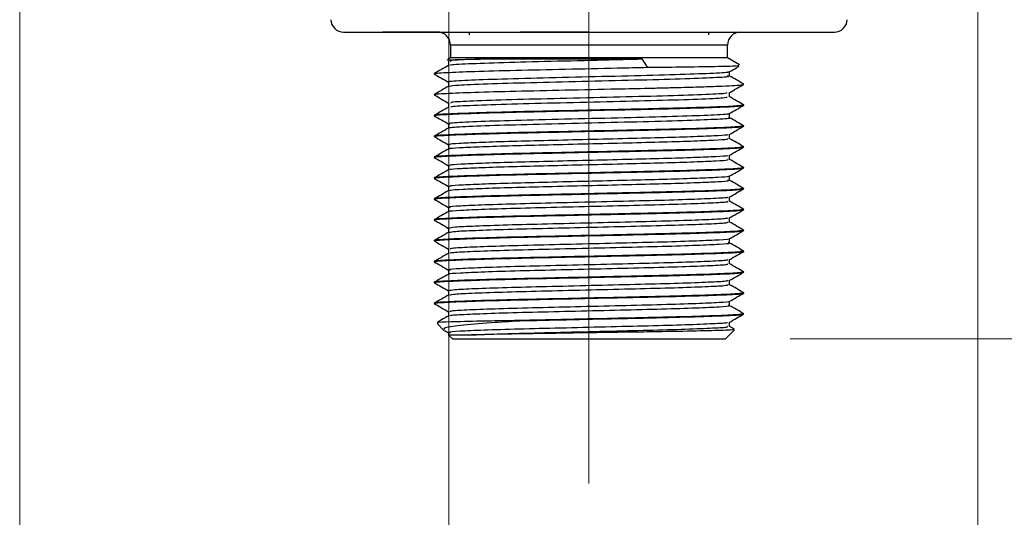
# Model space of a CAD drawing. Header units: millimetres. Extents: x 15 to 415, y 5 to 292.
# Tile 7 of 45: x 189.36 to 204.64, y 73.7 to 81.42. Entities that reach past the tile are written whole.
import ezdxf

# ---------------------------------------------------------------- set-up
doc = ezdxf.new("R2010")
doc.units = ezdxf.units.MM
doc.linetypes.add('CENTERX2', pattern=[20.32, 12.7, -2.54, 2.54, -2.54])
doc.styles.add('SLDTEXTSTYLE0', font='TXT', dxfattribs={"width": 0.75})
doc.dimstyles.new('SLDDIMSTYLE1', dxfattribs={"dimtxt": 3.527778, "dimasz": 3.302, "dimexe": 0, "dimexo": 0.0625, "dimgap": 0.881944, "dimtad": 1, "dimdec": 1, "dimlfac": 2.5, "dimrnd": 1e-09, "dimzin": 12, "dimdsep": 46, "dimtxsty": 'SLDTEXTSTYLE0', "dimsah": 1, "dimcen": 0.09, "dimadec": 0, "dimazin": 3, "dimtfac": 1, "dimtdec": 1, "dimtmove": 0, "dimatfit": 0, "dimfxl": 1, "dimfrac": 2, "dimtolj": 1, "dimtzin": 12, "dimarcsym": 0})
doc.dimstyles.new('SLDDIMSTYLE2', dxfattribs={"dimtxt": 3.527778, "dimasz": 3.302, "dimexe": 0, "dimexo": 0.0625, "dimgap": 0.881944, "dimtad": 1, "dimdec": 1, "dimlfac": 2.5, "dimrnd": 1e-09, "dimzin": 12, "dimdsep": 46, "dimtxsty": 'SLDTEXTSTYLE0', "dimsah": 1, "dimcen": 0.09, "dimadec": 0, "dimazin": 3, "dimtfac": 1, "dimtdec": 1, "dimtofl": 0, "dimtmove": 0, "dimatfit": 3, "dimfxl": 1, "dimfrac": 2, "dimtolj": 1, "dimtzin": 12, "dimarcsym": 0})
doc.dimstyles.new('SLDDIMSTYLE4', dxfattribs={"dimtxt": 3.527778, "dimasz": 3.302, "dimexe": 0, "dimexo": 0.0625, "dimgap": 0.881944, "dimtad": 1, "dimlfac": 2.5, "dimrnd": 1e-09, "dimzin": 4, "dimdsep": 46, "dimtxsty": 'SLDTEXTSTYLE0', "dimsah": 1, "dimcen": 0.09, "dimadec": 0, "dimazin": 1, "dimtfac": 1, "dimtofl": 0, "dimtmove": 0, "dimatfit": 3, "dimfxl": 1, "dimfrac": 2, "dimtolj": 1, "dimtzin": 12, "dimarcsym": 0})

# ---------------------------------------------------------------- blocks, each defined once
blk = doc.blocks.new('_D_1')
at = {"color": 7, "linetype": 'Continuous', "lineweight": 0}
for p, q in [((204.231, 94.788), (204.231, 65.399)), ((198.198, 73.219), (198.198, 65.399)), ((198.198, 66.399), (191.848, 66.399)), ((198.198, 66.399), (204.231, 66.399)), ((204.231, 66.399), (218.22, 66.399))]:
    blk.add_line(p, q, dxfattribs=at)
at = {"color": 7, "linetype": 'Continuous', "lineweight": 18}
for points in [[(198.198, 66.399), (194.896, 66.907), (194.896, 65.891)], [(204.231, 66.399), (207.533, 65.891), (207.533, 66.907)]]:
    blk.add_solid(points, dxfattribs=at)
at = {"color": 7, "linetype": 'Continuous', "lineweight": 18, "insert": (209.097, 70.947), "char_height": 3.5278, "attachment_point": 1, "style": 'SLDTEXTSTYLE0'}
blk.add_mtext('15.1', dxfattribs=at)
blk = doc.blocks.new('_D_2')
at = {"color": 7, "linetype": 'Continuous', "lineweight": 0}
for p, q in [((204.231, 94.788), (204.231, 56.288)), ((196.025, 87.988), (196.025, 56.288)), ((196.025, 57.288), (189.675, 57.288)), ((196.025, 57.288), (204.231, 57.288)), ((204.231, 57.288), (218.22, 57.288))]:
    blk.add_line(p, q, dxfattribs=at)
at = {"color": 7, "linetype": 'Continuous', "lineweight": 18}
for points in [[(196.025, 57.288), (192.723, 57.796), (192.723, 56.78)], [(204.231, 57.288), (207.533, 56.78), (207.533, 57.796)]]:
    blk.add_solid(points, dxfattribs=at)
at = {"color": 7, "linetype": 'Continuous', "lineweight": 18, "insert": (209.097, 61.835), "char_height": 3.5278, "attachment_point": 1, "style": 'SLDTEXTSTYLE0'}
blk.add_mtext('20.5', dxfattribs=at)
blk = doc.blocks.new('_D_3')
at = {"color": 7, "linetype": 'Continuous', "lineweight": 0}
for p, q in [((189.365, 94.788), (189.365, 47.399)), ((204.231, 94.788), (204.231, 47.399)), ((189.365, 48.399), (204.231, 48.399)), ((204.231, 48.399), (218.22, 48.399))]:
    blk.add_line(p, q, dxfattribs=at)
at = {"color": 7, "linetype": 'Continuous', "lineweight": 18}
for points in [[(189.365, 48.399), (192.667, 47.891), (192.667, 48.907)], [(204.231, 48.399), (200.929, 48.907), (200.929, 47.891)]]:
    blk.add_solid(points, dxfattribs=at)
at = {"color": 7, "linetype": 'Continuous', "lineweight": 18, "insert": (209.097, 52.947), "char_height": 3.5278, "attachment_point": 1, "style": 'SLDTEXTSTYLE0'}
blk.add_mtext('37.2', dxfattribs=at)
blk = doc.blocks.new('_D_7')
at = {"color": 7, "linetype": 'Continuous', "lineweight": 0}
for p, q in [((228.043, 90.788), (228.043, 106.558)), ((198.825, 90.788), (229.043, 90.788)), ((228.043, 76.468), (228.043, 90.788)), ((201.318, 76.468), (229.043, 76.468))]:
    blk.add_line(p, q, dxfattribs=at)
at = {"color": 7, "linetype": 'Continuous', "lineweight": 18}
for points in [[(228.043, 90.788), (227.535, 87.486), (228.551, 87.486)], [(228.043, 76.468), (228.551, 79.77), (227.535, 79.77)]]:
    blk.add_solid(points, dxfattribs=at)
at = {"color": 7, "linetype": 'Continuous', "lineweight": 18, "insert": (223.495, 94.828), "char_height": 3.5278, "attachment_point": 1, "rotation": 90, "style": 'SLDTEXTSTYLE0'}
blk.add_mtext('35.80', dxfattribs=at)

msp = doc.modelspace()

# ---------------------------------------------------------------- linework, layer by layer
at = {"color": 7, "linetype": 'CENTERX2', "lineweight": 18}
msp.add_line((198.197953, 74.219343), (198.197953, 83.028263), dxfattribs=at)
at = {"color": 7, "linetype": 'Continuous', "lineweight": 25}
for p, q in [((195.883028, 81.228262), (194.997953, 81.228262)), ((196.337953, 81.228262), (196.337953, 81.188263)), ((198.197953, 81.228262), (197.130341, 81.228262)), ((198.197953, 81.228262), (202.004815, 81.228262)), ((200.057953, 81.188263), (200.057953, 81.228262)), ((196.047953, 81.028263), (196.047953, 80.828263)), ((200.347953, 80.828263), (200.347953, 81.028263)), ((196.047953, 80.828263), (196.006036, 80.804062)), ((200.347953, 80.828263), (196.047953, 80.828263)), ((200.531398, 80.72235), (200.347953, 80.828263)), ((196.019656, 80.774956), (196.019656, 80.712104)), ((196.067283, 80.786255), (196.046485, 80.786858)), ((196.557347, 80.811925), (199.018453, 80.811925)), ((199.018453, 80.811925), (199.102833, 80.682647)), ((199.103338, 80.681926), (199.118485, 80.682094)), ((200.376249, 80.549032), (200.376249, 80.611944)), ((196.019656, 80.450946), (196.019656, 80.388104)), ((200.601416, 80.419012), (200.592259, 80.421032)), ((200.376249, 80.225034), (200.376249, 80.287932)), ((196.019655, 80.126973), (196.019655, 80.064103)), ((200.597953, 80.09304), (200.597953, 80.097034)), ((195.797953, 79.935034), (195.797953, 79.93104)), ((200.37625, 79.90099), (200.37625, 79.963923)), ((196.019655, 79.803012), (196.019655, 79.740103)), ((200.597953, 79.76904), (200.597953, 79.773034)), ((195.797953, 79.611034), (195.797953, 79.60704)), ((200.376249, 79.576948), (200.376249, 79.639908)), ((196.019656, 79.479037), (196.019656, 79.416104)), ((200.597953, 79.44504), (200.597953, 79.449034)), ((195.797953, 79.287034), (195.797953, 79.28304)), ((200.376249, 79.252952), (200.376249, 79.315885)), ((196.019656, 79.155025), (196.019656, 79.092103)), ((200.37625, 78.928985), (200.37625, 78.991881)), ((200.597953, 79.12104), (200.597953, 79.125034)), ((195.797953, 78.963034), (195.797953, 78.95904)), ((196.019655, 78.830972), (196.019655, 78.768103)), ((200.597953, 78.79704), (200.597953, 78.801034)), ((195.797953, 78.639034), (195.797953, 78.63504)), ((200.37625, 78.605022), (200.37625, 78.667888)), ((196.019656, 78.506945), (196.019656, 78.444104)), ((200.597953, 78.47304), (200.597953, 78.477034)), ((195.797953, 78.315034), (195.797953, 78.31104)), ((200.376249, 78.281038), (200.376249, 78.343929)), ((196.019655, 78.18296), (196.019655, 78.120104)), ((200.597953, 78.14904), (200.597953, 78.153034)), ((195.797953, 77.991034), (195.797953, 77.98704)), ((200.37625, 77.957013), (200.37625, 78.019922)), ((196.019655, 77.858997), (196.019655, 77.796103)), ((200.597953, 77.82504), (200.597953, 77.829034)), ((195.797953, 77.667034), (195.797953, 77.66304)), ((200.37625, 77.632959), (200.37625, 77.69594)), ((196.019656, 77.53503), (196.019656, 77.472104)), ((200.597953, 77.50104), (200.597953, 77.505034)), ((195.797953, 77.343034), (195.797953, 77.33904)), ((200.376249, 77.308945), (200.376249, 77.371927)), ((196.019656, 77.211036), (196.019656, 77.148104)), ((200.597953, 77.17704), (200.597953, 77.181034)), ((195.797953, 77.019034), (195.797953, 77.01504)), ((200.37625, 76.98497), (200.37625, 77.047902)), ((196.019655, 76.886996), (196.019655, 76.824103)), ((200.597953, 76.85304), (200.597953, 76.857034)), ((195.847043, 76.699172), (195.947823, 76.598392)), ((200.37625, 76.661008), (200.37625, 76.723887)), ((195.957335, 76.597941), (196.019656, 76.561928)), ((196.019656, 76.56295), (196.019656, 76.526559)), ((200.317953, 76.468263), (200.456524, 76.606834)), ((200.457521, 76.615142), (200.374308, 76.663225)), ((196.019655, 76.526559), (196.077952, 76.468263)), ((196.327923, 76.526559), (196.019655, 76.526559)), ((196.077952, 76.468263), (200.317953, 76.468263))]:
    msp.add_line(p, q, dxfattribs=at)
at = {"color": 8, "linetype": 'Continuous', "lineweight": 25}
msp.add_line((200.347953, 81.028263), (196.047953, 81.028263), dxfattribs=at)
at = {"color": 7, "linetype": 'Continuous', "lineweight": 25, "flags": 128}
msp.add_lwpolyline([(196.960603, 76.748262), (196.980903, 76.748262), (197.00132, 76.748262), (197.021853, 76.748262), (197.042499, 76.748262), (197.063258, 76.748262), (197.084127, 76.748262), (197.105103, 76.748262), (197.126186, 76.748262)], dxfattribs=at)
at = {"color": 7, "linetype": 'Continuous', "lineweight": 25}
for centre, start, end in [((194.39109, 81.428263), 182, 270), ((202.004815, 81.428263), 270, 358), ((195.847953, 81.028263), 0, 90), ((200.547953, 81.028263), 90, 180)]:
    msp.add_arc(centre, 0.2, start, end, dxfattribs=at)
for points, knots in [([(194.391188, 81.228262), (194.392772, 81.228262), (194.395756, 81.228262), (194.412569, 81.228262), (194.43603, 81.228262), (194.467131, 81.228262), (194.495571, 81.228262), (194.539949, 81.228262), (194.601883, 81.228262), (194.711898, 81.228262), (194.815002, 81.228262), (194.908577, 81.228262), (194.983682, 81.228262), (195.040992, 81.228262), (195.109512, 81.228262), (195.180312, 81.228262), (195.339338, 81.228262), (195.57135, 81.228262), (195.979535, 81.228262), (196.499746, 81.228262), (196.994812, 81.228262), (197.340628, 81.228262), (197.538792, 81.228262), (197.759613, 81.228263), (197.975047, 81.228262), (198.133098, 81.228262), (198.197953, 81.228262)], [0, 0, 0, 0, 0.035349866, 0.066611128, 0.094940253, 0.124767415, 0.154593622, 0.158904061, 0.214448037, 0.260694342, 0.30890652, 0.333179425, 0.357451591, 0.381723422, 0.385584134, 0.418058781, 0.441817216, 0.513181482, 0.588625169, 0.710942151, 0.818451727, 0.854766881, 0.891081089, 0.920317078, 0.967302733, 1, 1, 1, 1]), ([(195.807203, 80.582995), (195.804496, 80.583519), (195.771273, 80.589941), (195.964605, 80.601802), (196.388221, 80.619102), (197.044788, 80.637107), (197.822041, 80.653579), (198.540327, 80.669548), (198.949642, 80.678547), (199.10332, 80.681926)], [0, 0, 0, 0, 0.015592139, 0.191346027, 0.367095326, 0.542844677, 0.718598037, 0.894347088, 1, 1, 1, 1]), ([(196.021541, 80.713193), (195.983986, 80.691492), (195.908872, 80.648088), (195.833756, 80.604687), (195.796197, 80.582986)], [0, 0, 0, 0, 0.499985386, 1, 1, 1, 1]), ([(196.012147, 80.793476), (196.006233, 80.794246), (195.977632, 80.79797), (196.156925, 80.803949), (196.431063, 80.80941), (196.557347, 80.811925)], [0, 0, 0, 0, 0.123260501, 0.596122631, 1, 1, 1, 1]), ([(196.557347, 80.811925), (196.43895, 80.807087), (196.203384, 80.797462), (196.023399, 80.785682), (196.04902, 80.777883), (196.058575, 80.774975)], [0, 0, 0, 0, 0.387869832, 0.771720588, 1, 1, 1, 1]), ([(196.056036, 80.713219), (196.050033, 80.715367), (196.025529, 80.724137), (196.299647, 80.738313), (196.841058, 80.758888), (197.597652, 80.777449), (198.36653, 80.796079), (198.824803, 80.807218), (199.018453, 80.811925)], [0, 0, 0, 0, 0.063535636, 0.259347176, 0.458852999, 0.654830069, 0.854142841, 1, 1, 1, 1]), ([(199.118485, 80.682094), (199.28471, 80.684045), (199.689166, 80.688793), (200.181675, 80.697069), (200.508456, 80.704474), (200.516875, 80.709602), (200.520332, 80.711707)], [0, 0, 0, 0, 0.205559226, 0.500163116, 0.794784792, 1, 1, 1, 1]), ([(200.375143, 80.611305), (200.412697, 80.633005), (200.463478, 80.662349), (200.514258, 80.691691), (200.527485, 80.699334)], [0, 0, 0, 0, 0.739515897, 1, 1, 1, 1]), ([(195.796347, 80.578911), (195.833899, 80.557214), (195.908337, 80.514205), (195.982771, 80.471194), (196.019656, 80.44988)], [0, 0, 0, 0, 0.5044615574, 1, 1, 1, 1]), ([(200.350409, 80.611239), (200.356391, 80.609943), (200.392796, 80.602054), (200.155193, 80.588491), (199.654374, 80.568176), (198.918059, 80.54931), (198.088354, 80.529223), (197.272992, 80.510117), (196.580706, 80.490276), (196.153386, 80.470901), (195.969874, 80.457732), (196.021592, 80.451075), (196.022564, 80.45095)], [0, 0, 0, 0, 0.023768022, 0.144644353, 0.267253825, 0.388333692, 0.510729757, 0.632063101, 0.754199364, 0.875835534, 0.997666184, 1, 1, 1, 1]), ([(196.034114, 80.389092), (196.064233, 80.39503), (196.127409, 80.407487), (196.591568, 80.426275), (197.27011, 80.446118), (198.089089, 80.465223), (198.918024, 80.485309), (199.653792, 80.504178), (200.15758, 80.524483), (200.396114, 80.538615), (200.35375, 80.547097), (200.344358, 80.548977)], [0, 0, 0, 0, 0.11112234, 0.233085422, 0.355549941, 0.477209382, 0.599934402, 0.721339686, 0.844278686, 0.965479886, 1, 1, 1, 1]), ([(200.599626, 80.421034), (200.562066, 80.442735), (200.48695, 80.486136), (200.411836, 80.52954), (200.37428, 80.551242)], [0, 0, 0, 0, 0.500014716, 1, 1, 1, 1]), ([(195.807049, 80.259029), (195.804405, 80.259541), (195.77131, 80.265952), (195.964666, 80.277802), (196.388203, 80.295102), (197.044799, 80.313107), (197.822016, 80.329579), (198.546021, 80.345674), (198.959944, 80.354774), (199.118597, 80.358263)], [0, 0, 0, 0, 0.015210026, 0.1903956, 0.3655766, 0.540757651, 0.715942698, 0.891123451, 1, 1, 1, 1]), ([(196.0216, 80.389227), (195.984044, 80.367526), (195.90893, 80.324121), (195.833814, 80.280721), (195.796255, 80.25902)], [0, 0, 0, 0, 0.499985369, 1, 1, 1, 1]), ([(199.117574, 80.359762), (199.117858, 80.35932), (199.118172, 80.358832), (199.118722, 80.358347), (199.118823, 80.358291), (199.118869, 80.358275), (199.11893, 80.358264), (199.11911, 80.358282), (199.119577, 80.358277), (199.12029, 80.358302), (199.121121, 80.358318), (199.122857, 80.358357), (199.126661, 80.35844), (199.132094, 80.358561), (199.136586, 80.35866), (199.138772, 80.358708), (199.13908, 80.358715), (199.139141, 80.358717), (199.139172, 80.358717), (199.139232, 80.358719), (199.13956, 80.358726), (199.140422, 80.358745), (199.142354, 80.358788), (199.152848, 80.359021), (199.180448, 80.359638), (199.224595, 80.36064), (199.285345, 80.362046), (199.354354, 80.363684), (199.439105, 80.365759), (199.631604, 80.370647), (199.909238, 80.378505), (200.211139, 80.38897), (200.431007, 80.398766), (200.565415, 80.407746), (200.582611, 80.413841), (200.590113, 80.4165)], [0, 0, 0, 0, 0.00096996, 0.001071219, 0.001102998, 0.00111519, 0.001125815, 0.001170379, 0.001335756, 0.001678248, 0.00202678, 0.002328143, 0.003756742, 0.006578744, 0.008838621, 0.009145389, 0.009202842, 0.009208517, 0.009218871, 0.00923958, 0.009280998, 0.009612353, 0.010275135, 0.011600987, 0.022221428, 0.043532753, 0.065224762, 0.096865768, 0.129615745, 0.173075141, 0.348252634, 0.523430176, 0.695238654, 0.867046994, 1, 1, 1, 1]), ([(200.373403, 80.286287), (200.410957, 80.307989), (200.486067, 80.351394), (200.561184, 80.394795), (200.598743, 80.416496)], [0, 0, 0, 0, 0.499985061, 1, 1, 1, 1]), ([(195.7964, 80.254882), (195.833964, 80.233178), (195.908383, 80.190181), (195.982801, 80.147179), (196.019655, 80.125882)], [0, 0, 0, 0, 0.5047632, 1, 1, 1, 1]), ([(200.334371, 80.286362), (200.332316, 80.282618), (200.326623, 80.272248), (199.97755, 80.256502), (199.371541, 80.235908), (198.580943, 80.217483), (197.745008, 80.196839), (196.964542, 80.17844), (196.376004, 80.157799), (196.044244, 80.14179), (196.05387, 80.131042), (196.057546, 80.126937)], [0, 0, 0, 0, 0.068579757, 0.189982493, 0.313655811, 0.434977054, 0.55870247, 0.679993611, 0.803723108, 0.925035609, 1, 1, 1, 1]), ([(196.061211, 80.065162), (196.059184, 80.068513), (196.053145, 80.078498), (196.377837, 80.093791), (196.964068, 80.114442), (197.745101, 80.132838), (198.581054, 80.153483), (199.371013, 80.17191), (199.979579, 80.192493), (200.338876, 80.20912), (200.34142, 80.220424), (200.34247, 80.225093)], [0, 0, 0, 0, 0.061075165, 0.182007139, 0.305348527, 0.426259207, 0.549596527, 0.670537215, 0.793822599, 0.914844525, 1, 1, 1, 1]), ([(200.599673, 80.097007), (200.562114, 80.118708), (200.486998, 80.162108), (200.411884, 80.205513), (200.374328, 80.227214)], [0, 0, 0, 0, 0.500014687, 1, 1, 1, 1]), ([(200.582821, 80.097034), (200.568847, 80.091847), (200.538853, 80.080712), (200.16792, 80.064925), (199.657401, 80.048835), (199.106586, 80.035865), (198.503798, 80.022823), (197.765302, 80.006308), (196.994328, 79.989919), (196.351795, 79.971758), (195.943956, 79.954708), (195.765123, 79.942418), (195.808206, 79.935785), (195.813089, 79.935034)], [0, 0, 0, 0, 0.0936524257, 0.2010251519, 0.3083952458, 0.3750119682, 0.4494153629, 0.5567894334, 0.6641633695, 0.7715334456, 0.8789065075, 0.986276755, 1, 1, 1, 1]), ([(195.819749, 79.93104), (195.812977, 79.932224), (195.772427, 79.939314), (195.965032, 79.951827), (196.392423, 79.969123), (197.046865, 79.987128), (197.824548, 80.003599), (198.543237, 80.019693), (199.142572, 80.032662), (199.691179, 80.045705), (200.202053, 80.062215), (200.54984, 80.077532), (200.568061, 80.08827), (200.576156, 80.09304)], [0, 0, 0, 0, 0.021528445, 0.12890151, 0.236271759, 0.343642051, 0.451014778, 0.558384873, 0.624985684, 0.699410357, 0.80678443, 0.914158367, 1, 1, 1, 1]), ([(196.02156, 80.065204), (195.984004, 80.043503), (195.90889, 80.000098), (195.833774, 79.956698), (195.796215, 79.934997)], [0, 0, 0, 0, 0.499985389, 1, 1, 1, 1]), ([(200.37501, 79.963206), (200.412567, 79.984909), (200.487684, 80.028316), (200.562799, 80.071719), (200.600357, 80.093421)], [0, 0, 0, 0, 0.499984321, 1, 1, 1, 1]), ([(195.795628, 79.931362), (195.833181, 79.909664), (195.907857, 79.866517), (195.982533, 79.823367), (196.019655, 79.801917)], [0, 0, 0, 0, 0.502879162, 1, 1, 1, 1]), ([(196.030368, 79.741276), (196.028551, 79.741826), (196.004932, 79.748974), (196.206765, 79.761957), (196.689104, 79.782048), (197.410832, 79.801187), (198.237153, 79.820983), (199.058081, 79.840415), (199.764983, 79.859917), (200.217795, 79.879655), (200.416803, 79.893063), (200.366707, 79.900281), (200.362089, 79.900947)], [0, 0, 0, 0, 0.010130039, 0.131699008, 0.254508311, 0.376340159, 0.498880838, 0.621024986, 0.74325117, 0.865720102, 0.987622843, 1, 1, 1, 1]), ([(200.373456, 79.963139), (200.373852, 79.963077), (200.415872, 79.956467), (200.214198, 79.94366), (199.76595, 79.923916), (199.057807, 79.904415), (198.237283, 79.884983), (197.410587, 79.865187), (196.689952, 79.846046), (196.203604, 79.825967), (196.001684, 79.812244), (196.031809, 79.804333), (196.036764, 79.803031)], [0, 0, 0, 0, 0.001157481, 0.122745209, 0.244897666, 0.366808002, 0.488636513, 0.610860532, 0.73237755, 0.854869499, 0.976124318, 1, 1, 1, 1]), ([(200.599716, 79.772982), (200.562157, 79.794683), (200.487041, 79.838083), (200.411927, 79.881488), (200.374371, 79.903189)], [0, 0, 0, 0, 0.500014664, 1, 1, 1, 1]), ([(200.582816, 79.773034), (200.568847, 79.767847), (200.538861, 79.756713), (200.167944, 79.740925), (199.657425, 79.724835), (199.106599, 79.711865), (198.503798, 79.698823), (197.765302, 79.682308), (196.994328, 79.665919), (196.351795, 79.647758), (195.943956, 79.630708), (195.765123, 79.618418), (195.808206, 79.611785), (195.813089, 79.611034)], [0, 0, 0, 0, 0.093647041, 0.201019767, 0.308389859, 0.375011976, 0.44941537, 0.556789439, 0.664163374, 0.771533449, 0.878906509, 0.986276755, 1, 1, 1, 1]), ([(195.819749, 79.60704), (195.812977, 79.608224), (195.772427, 79.615314), (195.965032, 79.627827), (196.392423, 79.645123), (197.046865, 79.663128), (197.824548, 79.679599), (198.543237, 79.695693), (199.142572, 79.708662), (199.691179, 79.721705), (200.202053, 79.738215), (200.54984, 79.753532), (200.568061, 79.76427), (200.576156, 79.76904)], [0, 0, 0, 0, 0.021528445, 0.12890151, 0.236271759, 0.343642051, 0.451014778, 0.558384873, 0.624985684, 0.699410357, 0.80678443, 0.914158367, 1, 1, 1, 1]), ([(200.373668, 79.638416), (200.411218, 79.660115), (200.486318, 79.703514), (200.561425, 79.746911), (200.598979, 79.768609)], [0, 0, 0, 0, 0.499987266, 1, 1, 1, 1]), ([(196.02162, 79.741238), (195.984064, 79.719537), (195.90895, 79.676132), (195.833833, 79.632732), (195.796274, 79.611031)], [0, 0, 0, 0, 0.499985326, 1, 1, 1, 1]), ([(195.796955, 79.606595), (195.834518, 79.584892), (195.908754, 79.542001), (195.982985, 79.499105), (196.019656, 79.477914)], [0, 0, 0, 0, 0.505989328, 1, 1, 1, 1]), ([(200.35134, 79.638459), (200.350267, 79.635847), (200.347152, 79.628261), (200.15257, 79.616691), (199.797025, 79.601766), (199.303717, 79.586637), (198.724042, 79.572837), (198.102234, 79.557626), (197.487717, 79.542832), (196.930538, 79.528877), (196.472693, 79.513499), (196.164257, 79.499174), (196.015548, 79.487829), (196.035233, 79.480943), (196.040655, 79.479046)], [0, 0, 0, 0, 0.047635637, 0.138391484, 0.230650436, 0.323213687, 0.41384469, 0.506513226, 0.598603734, 0.689471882, 0.782343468, 0.873762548, 0.96522645, 1, 1, 1, 1]), ([(200.582816, 79.449034), (200.568847, 79.443847), (200.538861, 79.432713), (200.167944, 79.416925), (199.657425, 79.400835), (199.106599, 79.387865), (198.503798, 79.374823), (197.765302, 79.358308), (196.994328, 79.341919), (196.351795, 79.323758), (195.943956, 79.306708), (195.765123, 79.294418), (195.808206, 79.287785), (195.813089, 79.287034)], [0, 0, 0, 0, 0.093647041, 0.201019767, 0.308389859, 0.375011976, 0.44941537, 0.556789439, 0.664163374, 0.771533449, 0.878906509, 0.986276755, 1, 1, 1, 1]), ([(195.819749, 79.28304), (195.812977, 79.284224), (195.772427, 79.291314), (195.965032, 79.303827), (196.392423, 79.321123), (197.046865, 79.339128), (197.824548, 79.355599), (198.543237, 79.371693), (199.142572, 79.384662), (199.691179, 79.397705), (200.202053, 79.414215), (200.54984, 79.429532), (200.568061, 79.44027), (200.576156, 79.44504)], [0, 0, 0, 0, 0.021528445, 0.12890151, 0.236271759, 0.343642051, 0.451014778, 0.558384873, 0.624985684, 0.699410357, 0.80678443, 0.914158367, 1, 1, 1, 1]), ([(196.037478, 79.417234), (196.03465, 79.418397), (196.019702, 79.424543), (196.166244, 79.435169), (196.472151, 79.449501), (196.930681, 79.464877), (197.487676, 79.478832), (198.102252, 79.493626), (198.724011, 79.508837), (199.303821, 79.522636), (199.796632, 79.537768), (200.154022, 79.552683), (200.355539, 79.565061), (200.356395, 79.573509), (200.356746, 79.576973)], [0, 0, 0, 0, 0.021304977, 0.112585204, 0.2038207, 0.296505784, 0.387191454, 0.479097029, 0.571579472, 0.662028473, 0.754405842, 0.846479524, 0.937053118, 1, 1, 1, 1]), ([(200.599663, 79.449012), (200.562104, 79.470713), (200.486988, 79.514114), (200.411874, 79.557518), (200.374318, 79.57922)], [0, 0, 0, 0, 0.50001464, 1, 1, 1, 1]), ([(200.374579, 79.314919), (200.412139, 79.336623), (200.487262, 79.380033), (200.562385, 79.423439), (200.599948, 79.445142)], [0, 0, 0, 0, 0.499983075, 1, 1, 1, 1]), ([(196.021575, 79.417213), (195.984019, 79.395511), (195.908905, 79.352107), (195.833789, 79.308706), (195.796229, 79.287005)], [0, 0, 0, 0, 0.4999853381, 1, 1, 1, 1]), ([(200.352633, 79.314939), (200.354348, 79.312762), (200.359988, 79.305605), (200.184694, 79.294321), (199.847523, 79.279597), (199.36738, 79.264346), (198.795938, 79.250535), (198.176362, 79.235458), (197.55846, 79.220477), (196.991995, 79.206631), (196.520212, 79.19132), (196.192341, 79.176742), (196.02461, 79.165027), (196.037703, 79.157527), (196.042085, 79.155017)], [0, 0, 0, 0, 0.039614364, 0.130285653, 0.22197513, 0.314409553, 0.404775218, 0.496974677, 0.589040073, 0.67946074, 0.771966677, 0.863461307, 0.954296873, 1, 1, 1, 1]), ([(195.795433, 79.283508), (195.832989, 79.261808), (195.907728, 79.218622), (195.98247, 79.175432), (196.019656, 79.153944)], [0, 0, 0, 0, 0.502483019, 1, 1, 1, 1]), ([(196.041958, 79.09324), (196.039508, 79.095001), (196.030126, 79.101744), (196.194005, 79.112735), (196.519759, 79.127322), (196.992115, 79.14263), (197.558426, 79.156477), (198.176378, 79.171458), (198.79591, 79.186535), (199.367477, 79.200345), (199.847156, 79.215599), (200.186045, 79.230314), (200.365673, 79.242254), (200.357235, 79.250102), (200.35416, 79.252962)], [0, 0, 0, 0, 0.032153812, 0.12310037, 0.214706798, 0.30732577, 0.397856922, 0.490034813, 0.582346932, 0.672823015, 0.765370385, 0.857171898, 0.947953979, 1, 1, 1, 1]), ([(200.599704, 79.124989), (200.562144, 79.14669), (200.487029, 79.19009), (200.411915, 79.233495), (200.374359, 79.255196)], [0, 0, 0, 0, 0.500014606, 1, 1, 1, 1]), ([(200.582816, 79.125034), (200.568847, 79.119847), (200.538861, 79.108713), (200.167944, 79.092925), (199.657425, 79.076835), (199.106599, 79.063865), (198.503798, 79.050823), (197.765302, 79.034308), (196.994328, 79.017919), (196.351795, 78.999758), (195.943956, 78.982708), (195.765123, 78.970418), (195.808206, 78.963785), (195.813089, 78.963034)], [0, 0, 0, 0, 0.093647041, 0.201019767, 0.308389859, 0.375011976, 0.44941537, 0.556789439, 0.664163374, 0.771533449, 0.878906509, 0.986276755, 1, 1, 1, 1]), ([(195.819749, 78.95904), (195.812977, 78.960224), (195.772427, 78.967314), (195.965032, 78.979827), (196.392423, 78.997123), (197.046865, 79.015128), (197.824548, 79.031599), (198.543237, 79.047693), (199.142572, 79.060662), (199.691179, 79.073705), (200.202053, 79.090215), (200.54984, 79.105532), (200.568061, 79.11627), (200.576156, 79.12104)], [0, 0, 0, 0, 0.021528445, 0.12890151, 0.236271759, 0.343642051, 0.451014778, 0.558384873, 0.624985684, 0.699410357, 0.80678443, 0.914158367, 1, 1, 1, 1]), ([(196.021626, 79.093242), (195.98407, 79.07154), (195.908956, 79.028136), (195.833839, 78.984735), (195.79628, 78.963034)], [0, 0, 0, 0, 0.499985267, 1, 1, 1, 1]), ([(200.355451, 78.990847), (200.358317, 78.989302), (200.370421, 78.982774), (200.213918, 78.971913), (199.89626, 78.957422), (199.429654, 78.942083), (198.867148, 78.928201), (198.250526, 78.91329), (197.629969, 78.898156), (197.054872, 78.884358), (196.569655, 78.869148), (196.222918, 78.85435), (196.034195, 78.84221), (196.039027, 78.834089), (196.040892, 78.830956)], [0, 0, 0, 0, 0.028219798, 0.119196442, 0.210571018, 0.303129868, 0.393620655, 0.485605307, 0.577898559, 0.668262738, 0.760656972, 0.852480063, 0.943078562, 1, 1, 1, 1]), ([(200.374477, 78.990857), (200.412024, 79.012553), (200.487121, 79.055947), (200.562221, 79.099338), (200.599771, 79.121034)], [0, 0, 0, 0, 0.499989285, 1, 1, 1, 1]), ([(195.797163, 78.958496), (195.834722, 78.936795), (195.908889, 78.893942), (195.983049, 78.851086), (196.019655, 78.829932)], [0, 0, 0, 0, 0.5063983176, 1, 1, 1, 1]), ([(196.043874, 78.769186), (196.043163, 78.771565), (196.040963, 78.778923), (196.224309, 78.790343), (196.569277, 78.80515), (197.054971, 78.820357), (197.62994, 78.834156), (198.250542, 78.84929), (198.867113, 78.864201), (199.429777, 78.878083), (199.895791, 78.893424), (200.215637, 78.907907), (200.375227, 78.919467), (200.359114, 78.926721), (200.354083, 78.928986)], [0, 0, 0, 0, 0.043303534, 0.133953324, 0.2258284, 0.318274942, 0.408690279, 0.501035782, 0.59307251, 0.683614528, 0.776225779, 0.867652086, 0.958680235, 1, 1, 1, 1]), ([(200.599644, 78.801023), (200.562085, 78.822724), (200.486969, 78.866125), (200.411855, 78.909529), (200.374299, 78.931231)], [0, 0, 0, 0, 0.500014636, 1, 1, 1, 1]), ([(200.582816, 78.801034), (200.568847, 78.795847), (200.538861, 78.784713), (200.167944, 78.768925), (199.657425, 78.752835), (199.106599, 78.739865), (198.503798, 78.726823), (197.765302, 78.710308), (196.994328, 78.693919), (196.351795, 78.675758), (195.943956, 78.658708), (195.765123, 78.646418), (195.808206, 78.639785), (195.813089, 78.639034)], [0, 0, 0, 0, 0.093647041, 0.201019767, 0.308389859, 0.375011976, 0.44941537, 0.556789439, 0.664163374, 0.771533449, 0.878906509, 0.986276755, 1, 1, 1, 1]), ([(195.819749, 78.63504), (195.812977, 78.636224), (195.772427, 78.643314), (195.965032, 78.655827), (196.392423, 78.673123), (197.046865, 78.691128), (197.824548, 78.707599), (198.543237, 78.723693), (199.142572, 78.736662), (199.691179, 78.749705), (200.202053, 78.766215), (200.54984, 78.781532), (200.568061, 78.79227), (200.576156, 78.79704)], [0, 0, 0, 0, 0.021528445, 0.12890151, 0.236271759, 0.343642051, 0.451014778, 0.558384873, 0.624985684, 0.699410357, 0.80678443, 0.914158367, 1, 1, 1, 1]), ([(196.021579, 78.769215), (195.984023, 78.747513), (195.908909, 78.704109), (195.833793, 78.660708), (195.796233, 78.639008)], [0, 0, 0, 0, 0.499985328, 1, 1, 1, 1]), ([(200.373986, 78.666579), (200.411546, 78.688284), (200.486669, 78.731694), (200.561795, 78.775099), (200.599359, 78.796803)], [0, 0, 0, 0, 0.499983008, 1, 1, 1, 1]), ([(195.795622, 78.635367), (195.833181, 78.613664), (195.907858, 78.570515), (195.982537, 78.527361), (196.019656, 78.505912)], [0, 0, 0, 0, 0.5029600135, 1, 1, 1, 1]), ([(196.038812, 78.44523), (196.035243, 78.446293), (196.012917, 78.452943), (196.188275, 78.464543), (196.559152, 78.481021), (197.1156, 78.4981), (197.777623, 78.513642), (198.481014, 78.53102), (199.157166, 78.546832), (199.73883, 78.563511), (200.152191, 78.580437), (200.36831, 78.593518), (200.353148, 78.602075), (200.347922, 78.605025)], [0, 0, 0, 0, 0.019503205, 0.121993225, 0.225098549, 0.328953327, 0.430853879, 0.535025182, 0.637274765, 0.74064768, 0.844321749, 0.946334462, 1, 1, 1, 1]), ([(200.347494, 78.666586), (200.350464, 78.664461), (200.361258, 78.656738), (200.150198, 78.644446), (199.739366, 78.627508), (199.157028, 78.610832), (198.48104, 78.59502), (197.777662, 78.577642), (197.115422, 78.5621), (196.559838, 78.545018), (196.185741, 78.528551), (196.008843, 78.516208), (196.0373, 78.508792), (196.044287, 78.506971)], [0, 0, 0, 0, 0.038773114, 0.140896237, 0.244682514, 0.348167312, 0.450527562, 0.554811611, 0.656822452, 0.760789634, 0.864006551, 0.966607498, 1, 1, 1, 1]), ([(200.599685, 78.477), (200.562126, 78.498701), (200.48701, 78.542101), (200.411896, 78.585506), (200.37434, 78.607207)], [0, 0, 0, 0, 0.500014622, 1, 1, 1, 1]), ([(200.582816, 78.477034), (200.568847, 78.471847), (200.538861, 78.460713), (200.167944, 78.444925), (199.657425, 78.428835), (199.106599, 78.415865), (198.503798, 78.402823), (197.765302, 78.386308), (196.994328, 78.369919), (196.351795, 78.351758), (195.943956, 78.334708), (195.765123, 78.322418), (195.808206, 78.315785), (195.813089, 78.315034)], [0, 0, 0, 0, 0.093647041, 0.201019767, 0.308389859, 0.375011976, 0.44941537, 0.556789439, 0.664163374, 0.771533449, 0.878906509, 0.986276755, 1, 1, 1, 1]), ([(195.819749, 78.31104), (195.812977, 78.312224), (195.772427, 78.319314), (195.965032, 78.331827), (196.392423, 78.349123), (197.046865, 78.367128), (197.824548, 78.383599), (198.543237, 78.399693), (199.142572, 78.412662), (199.691179, 78.425705), (200.202053, 78.442215), (200.54984, 78.457532), (200.568061, 78.46827), (200.576156, 78.47304)], [0, 0, 0, 0, 0.021528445, 0.12890151, 0.236271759, 0.343642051, 0.451014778, 0.558384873, 0.624985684, 0.699410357, 0.80678443, 0.914158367, 1, 1, 1, 1]), ([(196.021536, 78.44519), (195.98398, 78.423489), (195.908866, 78.380084), (195.83375, 78.336684), (195.796191, 78.314983)], [0, 0, 0, 0, 0.499985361, 1, 1, 1, 1]), ([(200.375054, 78.343238), (200.412606, 78.364937), (200.487711, 78.408336), (200.562816, 78.451731), (200.600369, 78.47343)], [0, 0, 0, 0, 0.499987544, 1, 1, 1, 1]), ([(195.796774, 78.310685), (195.834327, 78.288987), (195.908624, 78.246059), (195.982915, 78.203128), (196.019655, 78.181896)], [0, 0, 0, 0, 0.5054501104, 1, 1, 1, 1]), ([(200.354177, 78.343333), (200.34457, 78.339056), (200.322428, 78.329198), (200.031414, 78.31496), (199.557059, 78.297582), (198.935634, 78.281762), (198.242192, 78.265094), (197.544512, 78.248159), (196.910568, 78.232535), (196.413724, 78.215134), (196.081541, 78.199562), (196.041726, 78.188478), (196.021876, 78.182951)], [0, 0, 0, 0, 0.077834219, 0.179403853, 0.283238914, 0.385172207, 0.488200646, 0.591553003, 0.69323152, 0.797094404, 0.898839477, 1, 1, 1, 1]), ([(196.035628, 78.121112), (196.053715, 78.125906), (196.092759, 78.136253), (196.414665, 78.15113), (196.910319, 78.168536), (197.544584, 78.184159), (198.242157, 78.201094), (198.9357, 78.217762), (199.556829, 78.233583), (200.032281, 78.250956), (200.330453, 78.265752), (200.352211, 78.276207), (200.362345, 78.281077)], [0, 0, 0, 0, 0.088049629, 0.190062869, 0.294199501, 0.39614601, 0.49977077, 0.603070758, 0.705272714, 0.80938145, 0.911218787, 1, 1, 1, 1]), ([(200.599628, 78.153033), (200.562069, 78.174734), (200.486952, 78.218134), (200.411838, 78.261539), (200.374282, 78.28324)], [0, 0, 0, 0, 0.50001469, 1, 1, 1, 1]), ([(200.582816, 78.153034), (200.568847, 78.147847), (200.538861, 78.136713), (200.167944, 78.120925), (199.657425, 78.104835), (199.106599, 78.091865), (198.503798, 78.078823), (197.765302, 78.062308), (196.994328, 78.045919), (196.351795, 78.027758), (195.943956, 78.010708), (195.765123, 77.998418), (195.808206, 77.991785), (195.813089, 77.991034)], [0, 0, 0, 0, 0.093647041, 0.201019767, 0.308389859, 0.375011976, 0.44941537, 0.556789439, 0.664163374, 0.771533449, 0.878906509, 0.986276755, 1, 1, 1, 1]), ([(195.819749, 77.98704), (195.812977, 77.988224), (195.772427, 77.995314), (195.965032, 78.007827), (196.392423, 78.025123), (197.046865, 78.043128), (197.824548, 78.059599), (198.543237, 78.075693), (199.142572, 78.088662), (199.691179, 78.101705), (200.202053, 78.118215), (200.54984, 78.133532), (200.568061, 78.14427), (200.576156, 78.14904)], [0, 0, 0, 0, 0.021528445, 0.12890151, 0.236271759, 0.343642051, 0.451014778, 0.558384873, 0.624985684, 0.699410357, 0.80678443, 0.914158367, 1, 1, 1, 1]), ([(196.021591, 78.121222), (195.984036, 78.099521), (195.908922, 78.056116), (195.833806, 78.012716), (195.796246, 77.991015)], [0, 0, 0, 0, 0.499985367, 1, 1, 1, 1]), ([(200.373501, 78.018334), (200.411057, 78.040037), (200.486173, 78.083444), (200.561294, 78.126847), (200.598856, 78.148549)], [0, 0, 0, 0, 0.499984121, 1, 1, 1, 1]), ([(195.79609, 77.98706), (195.833653, 77.965357), (195.908175, 77.922299), (195.982697, 77.879237), (196.019655, 77.857881)], [0, 0, 0, 0, 0.504058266, 1, 1, 1, 1]), ([(200.369703, 78.018283), (200.370525, 78.018091), (200.395277, 78.012321), (200.238473, 78.001287), (199.896009, 77.985161), (199.356789, 77.967899), (198.705304, 77.952409), (198.002906, 77.935131), (197.319395, 77.91904), (196.722298, 77.902673), (196.285227, 77.885533), (196.04085, 77.871894), (196.044401, 77.862628), (196.045804, 77.858969)], [0, 0, 0, 0, 0.003544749, 0.10678816, 0.209766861, 0.31413733, 0.416287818, 0.520674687, 0.623606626, 0.726898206, 0.831142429, 0.933325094, 1, 1, 1, 1]), ([(196.049821, 77.797158), (196.04951, 77.800074), (196.048604, 77.808589), (196.286699, 77.821525), (196.721905, 77.838676), (197.319494, 77.855039), (198.002899, 77.871131), (198.705234, 77.888409), (199.357071, 77.903898), (199.894931, 77.921162), (200.242438, 77.937281), (200.397921, 77.949211), (200.364188, 77.955888), (200.358671, 77.95698)], [0, 0, 0, 0, 0.053050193, 0.154908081, 0.258820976, 0.361784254, 0.464389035, 0.568444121, 0.670269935, 0.774308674, 0.876960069, 0.979875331, 1, 1, 1, 1]), ([(200.599674, 77.829006), (200.562115, 77.850707), (200.486998, 77.894108), (200.411884, 77.937512), (200.374328, 77.959214)], [0, 0, 0, 0, 0.5000146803, 1, 1, 1, 1]), ([(200.582816, 77.829034), (200.568847, 77.823847), (200.538861, 77.812713), (200.167944, 77.796925), (199.657425, 77.780835), (199.106599, 77.767865), (198.503798, 77.754823), (197.765302, 77.738308), (196.994328, 77.721919), (196.351795, 77.703758), (195.943956, 77.686708), (195.765123, 77.674418), (195.808206, 77.667785), (195.813089, 77.667034)], [0, 0, 0, 0, 0.093647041, 0.201019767, 0.308389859, 0.375011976, 0.44941537, 0.556789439, 0.664163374, 0.771533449, 0.878906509, 0.986276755, 1, 1, 1, 1]), ([(195.819749, 77.66304), (195.812977, 77.664224), (195.772427, 77.671314), (195.965032, 77.683827), (196.392423, 77.701123), (197.046865, 77.719128), (197.824548, 77.735599), (198.543237, 77.751693), (199.142572, 77.764662), (199.691179, 77.777705), (200.202053, 77.794215), (200.54984, 77.809532), (200.568061, 77.82027), (200.576156, 77.82504)], [0, 0, 0, 0, 0.021528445, 0.12890151, 0.236271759, 0.343642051, 0.451014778, 0.558384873, 0.624985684, 0.699410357, 0.80678443, 0.914158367, 1, 1, 1, 1]), ([(196.021552, 77.797199), (195.983996, 77.775498), (195.908882, 77.732093), (195.833766, 77.688693), (195.796207, 77.666992)], [0, 0, 0, 0, 0.499985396, 1, 1, 1, 1]), ([(200.375121, 77.695288), (200.412676, 77.71699), (200.487789, 77.760394), (200.5629, 77.803795), (200.600456, 77.825496)], [0, 0, 0, 0, 0.499985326, 1, 1, 1, 1]), ([(195.795934, 77.663156), (195.833486, 77.64146), (195.908061, 77.598372), (195.982634, 77.555282), (196.019656, 77.533889)], [0, 0, 0, 0, 0.503542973, 1, 1, 1, 1]), ([(196.037383, 77.473276), (196.034065, 77.474222), (196.011147, 77.480753), (196.183581, 77.492278), (196.550564, 77.508706), (197.104579, 77.525815), (197.765176, 77.541344), (198.468476, 77.558713), (199.145746, 77.57456), (199.729686, 77.591196), (200.146438, 77.608157), (200.366305, 77.621295), (200.352751, 77.629934), (200.347995, 77.632966)], [0, 0, 0, 0, 0.017370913, 0.119986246, 0.223098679, 0.327055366, 0.429006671, 0.533236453, 0.635599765, 0.738987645, 0.842771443, 0.944823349, 1, 1, 1, 1]), ([(200.347309, 77.695302), (200.350588, 77.692833), (200.361306, 77.684764), (200.145155, 77.672163), (199.73003, 77.655195), (199.145658, 77.63856), (198.468488, 77.622712), (197.76522, 77.605344), (197.104396, 77.589816), (196.551265, 77.572704), (196.180993, 77.556285), (196.007397, 77.54403), (196.036529, 77.536747), (196.043286, 77.535058)], [0, 0, 0, 0, 0.044826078, 0.14653008, 0.249960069, 0.352995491, 0.455009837, 0.558884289, 0.660488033, 0.764090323, 0.866851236, 0.969116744, 1, 1, 1, 1]), ([(200.599716, 77.504982), (200.562156, 77.526683), (200.48704, 77.570084), (200.411926, 77.613488), (200.37437, 77.63519)], [0, 0, 0, 0, 0.50001471, 1, 1, 1, 1]), ([(200.582816, 77.505034), (200.568847, 77.499847), (200.538861, 77.488713), (200.167944, 77.472925), (199.657425, 77.456835), (199.106599, 77.443865), (198.503798, 77.430823), (197.765302, 77.414308), (196.994328, 77.397919), (196.351795, 77.379758), (195.943956, 77.362708), (195.765123, 77.350418), (195.808206, 77.343785), (195.813089, 77.343034)], [0, 0, 0, 0, 0.093647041, 0.201019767, 0.308389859, 0.375011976, 0.44941537, 0.556789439, 0.664163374, 0.771533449, 0.878906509, 0.986276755, 1, 1, 1, 1]), ([(195.819749, 77.33904), (195.812977, 77.340224), (195.772427, 77.347314), (195.965032, 77.359827), (196.392423, 77.377123), (197.046865, 77.395128), (197.824548, 77.411599), (198.543237, 77.427693), (199.142572, 77.440662), (199.691179, 77.453705), (200.202053, 77.470215), (200.54984, 77.485532), (200.568061, 77.49627), (200.576156, 77.50104)], [0, 0, 0, 0, 0.021528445, 0.12890151, 0.236271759, 0.343642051, 0.451014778, 0.558384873, 0.624985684, 0.699410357, 0.80678443, 0.914158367, 1, 1, 1, 1]), ([(196.021612, 77.473234), (195.984056, 77.451533), (195.908942, 77.408128), (195.833826, 77.364728), (195.796267, 77.343027)], [0, 0, 0, 0, 0.499985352, 1, 1, 1, 1]), ([(200.373451, 77.37031), (200.411003, 77.392011), (200.486108, 77.435413), (200.56122, 77.478812), (200.598776, 77.500512)], [0, 0, 0, 0, 0.499986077, 1, 1, 1, 1]), ([(195.796688, 77.338728), (195.834252, 77.317025), (195.908576, 77.274083), (195.982897, 77.231136), (196.019656, 77.209895)], [0, 0, 0, 0, 0.505405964, 1, 1, 1, 1]), ([(200.350692, 77.370407), (200.340341, 77.366348), (200.315777, 77.356713), (200.023979, 77.342665), (199.547128, 77.325275), (198.923656, 77.30949), (198.229592, 77.292779), (197.532417, 77.27588), (196.900233, 77.260233), (196.406432, 77.242831), (196.079567, 77.2274), (196.042488, 77.216428), (196.024209, 77.211019)], [0, 0, 0, 0, 0.074431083, 0.176645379, 0.281129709, 0.383646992, 0.487362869, 0.591309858, 0.693645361, 0.798149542, 0.900489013, 1, 1, 1, 1]), ([(196.036957, 77.149101), (196.053689, 77.153804), (196.090196, 77.164065), (196.407359, 77.178827), (196.899986, 77.196234), (197.53249, 77.21188), (198.229549, 77.228779), (198.923753, 77.245489), (199.546782, 77.261277), (200.025279, 77.278658), (200.327809, 77.293531), (200.352012, 77.304048), (200.363369, 77.308983)], [0, 0, 0, 0, 0.086329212, 0.188362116, 0.292553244, 0.394582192, 0.498217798, 0.601622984, 0.703833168, 0.808004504, 0.909912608, 1, 1, 1, 1]), ([(200.599669, 77.181009), (200.56211, 77.20271), (200.486994, 77.24611), (200.41188, 77.289515), (200.374324, 77.311216)], [0, 0, 0, 0, 0.5000146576, 1, 1, 1, 1]), ([(200.582816, 77.181034), (200.568847, 77.175847), (200.538861, 77.164713), (200.167944, 77.148925), (199.657425, 77.132835), (199.106599, 77.119865), (198.503798, 77.106823), (197.765302, 77.090308), (196.994328, 77.073919), (196.351795, 77.055758), (195.943956, 77.038708), (195.765123, 77.026418), (195.808206, 77.019785), (195.813089, 77.019034)], [0, 0, 0, 0, 0.093647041, 0.201019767, 0.308389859, 0.375011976, 0.44941537, 0.556789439, 0.664163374, 0.771533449, 0.878906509, 0.986276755, 1, 1, 1, 1]), ([(195.819749, 77.01504), (195.812977, 77.016224), (195.772427, 77.023314), (195.965032, 77.035827), (196.392423, 77.053123), (197.046865, 77.071128), (197.824548, 77.087599), (198.543237, 77.103693), (199.142572, 77.116662), (199.691179, 77.129705), (200.202053, 77.146215), (200.54984, 77.161532), (200.568061, 77.17227), (200.576156, 77.17704)], [0, 0, 0, 0, 0.021528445, 0.12890151, 0.236271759, 0.343642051, 0.451014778, 0.558384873, 0.624985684, 0.699410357, 0.80678443, 0.914158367, 1, 1, 1, 1]), ([(196.02157, 77.14921), (195.984014, 77.127508), (195.9089, 77.084104), (195.833784, 77.040703), (195.796225, 77.019002)], [0, 0, 0, 0, 0.499985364, 1, 1, 1, 1]), ([(200.374834, 77.047084), (200.412393, 77.068788), (200.487513, 77.112196), (200.562632, 77.155601), (200.600193, 77.177303)], [0, 0, 0, 0, 0.499983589, 1, 1, 1, 1]), ([(195.79547, 77.015479), (195.833024, 76.99378), (195.907752, 76.950602), (195.982481, 76.907421), (196.019655, 76.88594)], [0, 0, 0, 0, 0.502542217, 1, 1, 1, 1]), ([(200.364957, 77.047033), (200.367339, 77.046489), (200.394167, 77.040364), (200.235432, 77.029024), (199.887408, 77.012849), (199.346077, 76.995609), (198.692916, 76.980117), (197.990357, 76.96282), (197.307814, 76.946775), (196.712858, 76.93036), (196.279105, 76.913247), (196.038912, 76.899693), (196.04426, 76.890528), (196.046335, 76.886971)], [0, 0, 0, 0, 0.010006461, 0.112707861, 0.215275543, 0.319140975, 0.420822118, 0.524747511, 0.627144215, 0.730021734, 0.833753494, 0.935478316, 1, 1, 1, 1]), ([(196.049906, 76.825205), (196.049085, 76.828004), (196.046622, 76.836403), (196.280649, 76.849239), (196.712445, 76.866362), (197.30792, 76.882774), (197.99034, 76.89882), (198.692874, 76.916117), (199.34626, 76.931608), (199.886708, 76.94885), (200.238011, 76.96502), (200.396356, 76.976991), (200.363375, 76.983757), (200.357623, 76.984937)], [0, 0, 0, 0, 0.050956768, 0.152883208, 0.256820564, 0.359901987, 0.46250164, 0.566633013, 0.668515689, 0.772586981, 0.875357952, 0.978262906, 1, 1, 1, 1]), ([(200.582816, 76.857034), (200.568846, 76.851847), (200.53886, 76.840713), (200.167949, 76.824925), (199.65741, 76.808835), (199.106633, 76.795866), (198.503628, 76.782822), (197.808222, 76.767253), (197.26787, 76.755762), (197.015332, 76.749598), (196.960603, 76.748262)], [0, 0, 0, 0, 0.139177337, 0.298753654, 0.458326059, 0.557339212, 0.667916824, 0.827495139, 0.962615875, 1, 1, 1, 1]), ([(197.126186, 76.748262), (197.298858, 76.752106), (197.720646, 76.761495), (198.420714, 76.776969), (199.089072, 76.791424), (199.691129, 76.805691), (200.202068, 76.82222), (200.549837, 76.837531), (200.56806, 76.84827), (200.576156, 76.85304)], [0, 0, 0, 0, 0.114906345, 0.280682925, 0.421004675, 0.535911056, 0.701688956, 0.867466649, 1, 1, 1, 1]), ([(200.374016, 76.722596), (200.411564, 76.744293), (200.486662, 76.78769), (200.561764, 76.831083), (200.599317, 76.85278)], [0, 0, 0, 0, 0.4999884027, 1, 1, 1, 1]), ([(200.599711, 76.856985), (200.562152, 76.878686), (200.487036, 76.922086), (200.411922, 76.965491), (200.374366, 76.987192)], [0, 0, 0, 0, 0.500014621, 1, 1, 1, 1]), ([(196.960603, 76.748262), (196.808348, 76.745681), (196.437203, 76.739389), (196.033044, 76.729244), (195.815204, 76.720949), (195.852716, 76.71581), (195.86236, 76.714489)], [0, 0, 0, 0, 0.2286638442, 0.5574021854, 0.8862108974, 1, 1, 1, 1]), ([(196.021625, 76.825241), (195.984069, 76.80354), (195.92695, 76.770534), (195.86983, 76.737531), (195.850267, 76.726227)], [0, 0, 0, 0, 0.657506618, 1, 1, 1, 1]), ([(195.961979, 76.612548), (195.952048, 76.621794), (195.926932, 76.645176), (196.181583, 76.678799), (196.602812, 76.716691), (196.973122, 76.739029), (197.126186, 76.748262)], [0, 0, 0, 0, 0.192876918, 0.487776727, 0.788277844, 1, 1, 1, 1]), ([(200.346622, 76.722611), (200.34903, 76.720274), (200.357206, 76.71234), (200.138833, 76.699885), (199.72097, 76.68288), (199.134174, 76.66629), (198.455954, 76.650404), (197.752788, 76.633048), (197.093395, 76.617531), (196.542791, 76.60039), (196.17615, 76.58402), (196.00567, 76.571798), (196.035886, 76.564593), (196.04265, 76.56298)], [0, 0, 0, 0, 0.042595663, 0.144656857, 0.248515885, 0.3518843, 0.45433138, 0.558584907, 0.660557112, 0.764581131, 0.867666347, 0.970376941, 1, 1, 1, 1]), ([(196.327923, 76.526559), (196.435213, 76.531022), (196.649673, 76.539941), (197.139551, 76.554583), (197.752516, 76.569051), (198.455992, 76.586404), (199.134287, 76.602289), (199.720476, 76.618882), (200.140694, 76.635876), (200.364622, 76.649108), (200.352534, 76.657867), (200.348184, 76.661019)], [0, 0, 0, 0, 0.098515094, 0.196919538, 0.318183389, 0.442160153, 0.563988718, 0.68691292, 0.810420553, 0.931790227, 1, 1, 1, 1]), ([(199.050246, 76.573285), (198.871511, 76.570604), (198.455404, 76.56436), (197.756115, 76.553669), (197.057743, 76.543256), (196.584647, 76.533723), (196.389598, 76.52828), (196.327923, 76.526559)], [0, 0, 0, 0, 0.178910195, 0.416514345, 0.654133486, 0.890634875, 1, 1, 1, 1]), ([(200.451566, 76.611792), (200.431242, 76.608348), (200.388709, 76.601141), (200.015171, 76.590895), (199.534887, 76.58087), (199.178305, 76.575289), (199.050246, 76.573285)], [0, 0, 0, 0, 0.2643230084, 0.5531773, 0.8395327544, 1, 1, 1, 1])]:
    msp.add_open_spline(points, degree=3, knots=knots, dxfattribs=at)

# ---------------------------------------------------------------- dimensions: what is measured, and where the dimension line sits
at = {"color": 7, "linetype": 'Continuous', "lineweight": 18}
dim = msp.add_linear_dim(base=(228.042942, 90.788263), p1=(200.317953, 76.468263), p2=(197.824633, 90.788263), angle=90, dimstyle='SLDDIMSTYLE4', dxfattribs=at)
dim.commit()
dim.dimension.update_dxf_attribs({"geometry": '_D_7', "text_midpoint": (228.042942, 100.693031), "dimtype": 160})
for base, p1, dimstyle, picture, middle in [((204.23097, 48.399251), (189.364935, 95.788263), 'SLDDIMSTYLE2', '_D_3', (213.658402, 48.399251)), ((204.23097, 57.287779), (196.024633, 88.988263), 'SLDDIMSTYLE1', '_D_2', (213.658402, 57.287779)), ((204.23097, 66.399251), (198.197953, 74.219343), 'SLDDIMSTYLE1', '_D_1', (213.658402, 66.399251))]:
    dim = msp.add_linear_dim(base=base, p1=p1, p2=(204.23097, 95.788263), dimstyle=dimstyle, dxfattribs=at)
    dim.commit()
    dim.dimension.update_dxf_attribs({"geometry": picture, "text_midpoint": middle, "dimtype": 160})

doc.saveas('drawing.dxf')
